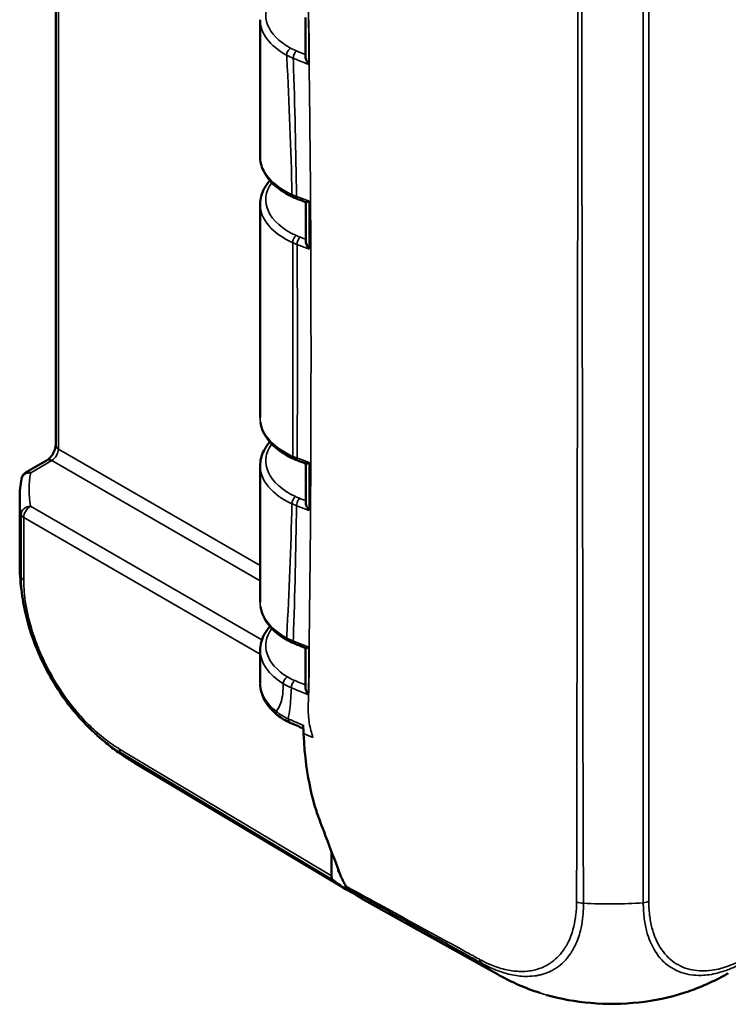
# Model space of a CAD drawing. Header units: millimetres. Extents: x 15 to 430, y 13 to 300.
# Tile 9 of 16: x 284 to 322, y 79 to 131. Entities that reach past the tile are written whole.
import ezdxf

# ---------------------------------------------------------------- set-up
doc = ezdxf.new("R2010")
doc.units = ezdxf.units.MM
doc.header["$LTSCALE"] = 1.5
doc.layers.add('Visible (ISO)', color=7, linetype='Continuous', lineweight=50)
doc.layers.add('Visible Narrow (ISO)', color=7, linetype='Continuous', lineweight=35)

msp = doc.modelspace()

# ---------------------------------------------------------------- linework, layer by layer
at = {"layer": 'Visible (ISO)'}
for p, q in [((285.794, 145.381), (285.794, 108.43)), ((296.656, 131.022), (296.656, 123.777)), ((299.241, 129.272), (299.241, 129.272)), ((313.541, 128.087), (313.541, 128.087)), ((298.478, 127.053), (298.478, 127.053)), ((298.561, 123.428), (298.561, 123.428)), ((296.656, 121.224), (296.656, 109.896)), ((284.219, 106.993), (285.337, 107.639)), ((296.656, 107.302), (296.656, 100.098)), ((313.511, 107.599), (313.511, 107.599)), ((283.879, 102.331), (283.879, 105.638)), ((298.559, 103.348), (298.559, 103.348)), ((298.472, 99.712), (298.472, 99.712)), ((296.656, 97.545), (296.656, 95.818)), ((313.493, 94.428), (313.493, 94.428)), ((313.492, 93.216), (313.492, 93.216)), ((301.247, 84.837), (289.986, 91.568)), ((313.485, 88.729), (313.485, 88.729)), ((300.449, 85.57), (300.449, 86.859)), ((300.803, 85.918), (300.803, 85.932)), ((313.477, 85.827), (313.477, 85.827)), ((309.274, 80.339), (302.162, 84.291)), ((319.172, 79.351), (319.172, 79.351))]:
    msp.add_line(p, q, dxfattribs=at)
msp.add_arc((284.469, 106.56), 0.5, 120, 168.9552, dxfattribs=at)
for centre, major_axis, ratio, start_param, end_param in [((301.156, 131), (4.5, -0.031), 0.572629, 3.144189, 3.145599), ((301.156, 131.245), (2.1, -0.016), 0.57229, 3.561785, 3.561979), ((301.156, 123.798), (-4.5, -0.032), 0.582033, 6.279046, 6.281372), ((314.308, 126.338), (1.467, 2.541), 0.57735, 3.546162, 3.54617), ((301.156, 121.447), (-2.1, 0.016), 0.57229, 0.096529, 0.156139), ((301.156, 107.567), (2.1, -0.016), 0.57229, 3.23788, 3.302115), ((284.469, 106.56), (-0.491, 0.096), 0.814583, 6.283023, 6.287532), ((301.156, 97.769), (-2.1, 0.016), 0.57229, 0.098255, 0.110174), ((297.913, 94.475), (-0.312, -0.391), 0.662845, 0.003162, 0.003218), ((297.683, 104.441), (-7.698, -12.873), 0.577524, 0.000137, 0.000154), ((300.803, 85.774), (-0.25, -0.433), 0.577306, 5.497825, 6.171952), ((308.813, 97.789), (-7.5, -12.99), 0.57735, 6.171943, 6.325689), ((308.813, 97.789), (-7.25, -12.557), 0.57735, 6.184363, 6.185877), ((309.59, 97.322), (-7.5, -12.99), 0.57735, 6.168948, 6.292639), ((302.343, 84.869), (-0.25, -0.433), 0.577306, 0.62396, 0.625004)]:
    msp.add_ellipse(centre, major_axis=major_axis, ratio=ratio, start_param=start_param, end_param=end_param, dxfattribs=at)
for points in [[(299.068, 129.06), (299.067, 129.755), (299.068, 130.45), (299.065, 131.143)], [(298.648, 121.502), (298.567, 121.532), (298.488, 121.565), (298.412, 121.6)], [(299.093, 121.337), (298.945, 121.392), (298.796, 121.447), (298.648, 121.502)], [(299.082, 119.271), (299.081, 119.961), (299.081, 120.651), (299.08, 121.342)], [(298.676, 107.61), (298.598, 107.639), (298.521, 107.67), (298.447, 107.703)], [(299.095, 107.456), (298.955, 107.507), (298.816, 107.558), (298.676, 107.61)], [(299.08, 105.39), (299.081, 106.08), (299.081, 106.771), (299.082, 107.461)], [(283.879, 105.638), (283.879, 105.977), (283.912, 106.317), (283.978, 106.654)], [(298.477, 97.9), (298.354, 97.949), (298.236, 98.004), (298.126, 98.065)], [(299.079, 97.661), (298.878, 97.741), (298.678, 97.821), (298.477, 97.9)], [(299.065, 95.582), (299.068, 96.277), (299.067, 96.971), (299.068, 97.666)], [(296.656, 95.812), (296.656, 95.814), (296.656, 95.816), (296.656, 95.818)], [(299.236, 95.794), (299.236, 95.794), (299.236, 95.794), (299.236, 95.794)], [(298.25, 93.699), (298.008, 93.805), (297.789, 93.934), (297.602, 94.083)], [(298.951, 93.392), (298.715, 93.494), (298.483, 93.596), (298.25, 93.699)]]:
    msp.add_open_spline(points, degree=3, dxfattribs=at)
for points, knots in [([(299.068, 129.06), (299.068, 129.059), (299.068, 129.059), (299.068, 129.019), (299.076, 128.972), (299.109, 128.871), (299.13, 128.825), (299.179, 128.736), (299.208, 128.691), (299.241, 128.649), (299.242, 128.648), (299.243, 128.647)], [-0.04982579, -0.04982579, -0.04982579, -0.04982579, -0.04958168, -0.04958168, -0.03091258, -0.03091258, -0.0157976, -0.0157976, 0, 0, 0.00035524, 0.00035524, 0.00035524, 0.00035524]), ([(298.412, 121.6), (298.046, 121.768), (297.722, 121.975), (297.184, 122.449), (296.967, 122.725), (296.716, 123.259), (296.655, 123.517), (296.656, 123.77)], [0, 0, 0, 0, 0.1381352, 0.1381352, 0.2816013, 0.2816013, 0.3979746, 0.3979746, 0.3979746, 0.3979746]), ([(296.658, 121.223), (296.657, 121.506), (296.731, 121.796), (296.954, 122.211), (297.056, 122.355), (297.177, 122.491)], [0, 0, 0, 0, 0.1322323, 0.1322323, 0.2070825, 0.2070825, 0.2070825, 0.2070825]), ([(299.265, 121.388), (299.264, 121.387), (299.263, 121.387), (299.229, 121.371), (299.199, 121.358), (299.149, 121.34), (299.127, 121.335), (299.104, 121.334), (299.098, 121.335), (299.093, 121.337)], [-0.04919288, -0.04919288, -0.04919288, -0.04919288, -0.04894332, -0.04894332, -0.03782106, -0.03782106, -0.02716932, -0.02716932, -0.02241613, -0.02241613, -0.02241613, -0.02241613]), ([(299.082, 119.271), (299.082, 119.266), (299.082, 119.261), (299.084, 119.217), (299.094, 119.17), (299.13, 119.07), (299.151, 119.025), (299.202, 118.936), (299.233, 118.892), (299.267, 118.851), (299.267, 118.85), (299.268, 118.849)], [-0.05141669, -0.05141669, -0.05141669, -0.05141669, -0.04920667, -0.04920667, -0.030888, -0.030888, -0.01578126, -0.01578126, 0, 0, 0.00035411, 0.00035411, 0.00035411, 0.00035411]), ([(298.447, 107.703), (298.067, 107.874), (297.73, 108.086), (297.178, 108.57), (296.958, 108.851), (296.75, 109.312), (296.7, 109.48), (296.676, 109.65)], [0, 0, 0, 0, 0.142522, 0.142522, 0.2875611, 0.2875611, 0.3658198, 0.3658198, 0.3658198, 0.3658198]), ([(285.34, 107.64), (285.36, 107.653), (285.384, 107.669), (285.437, 107.712), (285.468, 107.74), (285.531, 107.807), (285.565, 107.848), (285.629, 107.939), (285.659, 107.99), (285.71, 108.091), (285.732, 108.143), (285.766, 108.246), (285.779, 108.297), (285.791, 108.374), (285.793, 108.403), (285.794, 108.426)], [0.0006993, 0.0006993, 0.0006993, 0.0006993, 0.0132092, 0.0132092, 0.0275734, 0.0275734, 0.044058, 0.044058, 0.0613117, 0.0613117, 0.0783703, 0.0783703, 0.0963121, 0.0963121, 0.108883, 0.108883, 0.108883, 0.108883]), ([(296.656, 107.33), (296.655, 107.602), (296.724, 107.878), (296.935, 108.299), (297.043, 108.46), (297.173, 108.61)], [0, 0, 0, 0, 0.1269238, 0.1269238, 0.2094427, 0.2094427, 0.2094427, 0.2094427]), ([(299.268, 107.508), (299.267, 107.507), (299.267, 107.507), (299.233, 107.491), (299.202, 107.478), (299.151, 107.46), (299.13, 107.454), (299.106, 107.453), (299.1, 107.454), (299.095, 107.456)], [-0.04926229, -0.04926229, -0.04926229, -0.04926229, -0.04901222, -0.04901222, -0.03786773, -0.03786773, -0.02719955, -0.02719955, -0.02237255, -0.02237255, -0.02237255, -0.02237255]), ([(299.08, 105.39), (299.08, 105.385), (299.08, 105.381), (299.082, 105.337), (299.092, 105.29), (299.127, 105.19), (299.149, 105.145), (299.199, 105.056), (299.229, 105.012), (299.263, 104.971), (299.264, 104.97), (299.265, 104.969)], [-0.0512004, -0.0512004, -0.0512004, -0.0512004, -0.04919329, -0.04919329, -0.03086271, -0.03086271, -0.01576482, -0.01576482, 0, 0, 0.00035373, 0.00035373, 0.00035373, 0.00035373]), ([(284.169, 99.585), (284.071, 100.033), (283.997, 100.487), (283.923, 101.172), (283.905, 101.402), (283.888, 101.746), (283.884, 101.861), (283.881, 102.034), (283.88, 102.092), (283.879, 102.181), (283.879, 102.211), (283.879, 102.273), (283.879, 102.304), (283.879, 102.332)], [0, 0, 0, 0, 0.1378348, 0.1378348, 0.2075199, 0.2075199, 0.2423108, 0.2423108, 0.2597857, 0.2597857, 0.2689215, 0.2689215, 0.27865, 0.27865, 0.27865, 0.27865]), ([(287.814, 93.191), (287.526, 93.458), (287.245, 93.75), (286.43, 94.688), (285.926, 95.407), (285.084, 96.894), (284.734, 97.682), (284.353, 98.836), (284.25, 99.214), (284.169, 99.586)], [0, 0, 0, 0, 0.1275792, 0.1275792, 0.386183, 0.386183, 0.6403779, 0.6403779, 0.763708, 0.763708, 0.763708, 0.763708]), ([(298.126, 98.065), (297.783, 98.252), (297.487, 98.477), (297.016, 98.982), (296.838, 99.272), (296.712, 99.664), (296.691, 99.756), (296.677, 99.848)], [0, 0, 0, 0, 0.1385017, 0.1385017, 0.2814282, 0.2814282, 0.3238173, 0.3238173, 0.3238173, 0.3238173]), ([(296.658, 97.541), (296.657, 97.824), (296.73, 98.112), (296.951, 98.53), (297.054, 98.676), (297.176, 98.814)], [0, 0, 0, 0, 0.1321086, 0.1321086, 0.2080091, 0.2080091, 0.2080091, 0.2080091]), ([(299.243, 97.71), (299.242, 97.71), (299.241, 97.709), (299.208, 97.694), (299.179, 97.681), (299.13, 97.664), (299.109, 97.659), (299.088, 97.659), (299.083, 97.66), (299.079, 97.661)], [-0.04805031, -0.04805031, -0.04805031, -0.04805031, -0.04781009, -0.04781009, -0.03712774, -0.03712774, -0.026907, -0.026907, -0.0225694, -0.0225694, -0.0225694, -0.0225694]), ([(297.602, 94.083), (297.301, 94.323), (297.057, 94.603), (296.75, 95.174), (296.666, 95.468), (296.657, 95.759)], [0, 0, 0, 0, 0.1446546, 0.1446546, 0.2704348, 0.2704348, 0.2704348, 0.2704348]), ([(299.065, 95.582), (299.065, 95.544), (299.071, 95.498), (299.103, 95.398), (299.122, 95.352), (299.17, 95.262), (299.198, 95.218), (299.231, 95.175), (299.231, 95.174), (299.232, 95.173)], [-0.04907968, -0.04907968, -0.04907968, -0.04907968, -0.03076427, -0.03076427, -0.01571089, -0.01571089, 0, 0, 0.00035387, 0.00035387, 0.00035387, 0.00035387]), ([(289.985, 91.568), (289.954, 91.586), (289.92, 91.607), (289.847, 91.652), (289.807, 91.676), (289.714, 91.734), (289.66, 91.768), (289.522, 91.855), (289.44, 91.909), (289.283, 92.013), (289.209, 92.064), (289.02, 92.196), (288.901, 92.283), (288.681, 92.451), (288.58, 92.531), (288.372, 92.701), (288.265, 92.791), (288.067, 92.961), (287.976, 93.043), (287.885, 93.126)], [0, 0, 0, 0, 0.0128972, 0.0128972, 0.0267741, 0.0267741, 0.0457687, 0.0457687, 0.0762449, 0.0762449, 0.1052887, 0.1052887, 0.1493301, 0.1493301, 0.1883964, 0.1883964, 0.2300627, 0.2300627, 0.2670359, 0.2670359, 0.2670359, 0.2670359]), ([(298.946, 93.56), (298.948, 93.486), (298.95, 93.413), (298.956, 93.267), (298.959, 93.194), (298.962, 93.122)], [0.000001, 0.000001, 0.000001, 0.000001, 0.02790754, 0.02790754, 0.05581088, 0.05581088, 0.05581088, 0.05581088]), ([(298.962, 93.122), (299.081, 90.66), (299.57, 89.206), (299.835, 88.469), (299.956, 88.158), (300.48, 86.776), (300.724, 86.135), (300.97, 85.496)], [0.000001, 0.000001, 0.000001, 0.000001, 0.951942, 0.951942, 1.330705, 1.330705, 1.659496, 1.659496, 1.659496, 1.659496]), ([(300.883, 85.706), (300.857, 85.727), (300.837, 85.757), (300.81, 85.829), (300.803, 85.872), (300.803, 85.918)], [-0.03432564, -0.03432564, -0.03432564, -0.03432564, -0.01716282, -0.01716282, 0, 0, 0, 0]), ([(300.97, 85.496), (301.008, 85.42), (301.05, 85.335), (301.124, 85.182), (301.162, 85.105), (301.197, 85.029)], [0.000001, 0.000001, 0.000001, 0.000001, 0.03938833, 0.03938833, 0.07610861, 0.07610861, 0.07610861, 0.07610861]), ([(301.197, 85.029), (301.208, 85.005), (301.221, 84.983), (301.25, 84.943), (301.267, 84.925), (301.284, 84.91)], [-0.02426914, -0.02426914, -0.02426914, -0.02426914, -0.01213465, -0.01213465, 0, 0, 0, 0]), ([(311.517, 79.354), (311.131, 79.481), (310.749, 79.625), (310.188, 79.87), (310.002, 79.956), (309.732, 80.092), (309.643, 80.138), (309.509, 80.21), (309.462, 80.235), (309.392, 80.273), (309.367, 80.287), (309.318, 80.314), (309.294, 80.328), (309.273, 80.339)], [0, 0, 0, 0, 0.1224933, 0.1224933, 0.1843904, 0.1843904, 0.2149055, 0.2149055, 0.2305705, 0.2305705, 0.2390023, 0.2390023, 0.24818, 0.24818, 0.24818, 0.24818]), ([(321.536, 80.4), (321.516, 80.389), (321.493, 80.376), (321.445, 80.349), (321.418, 80.334), (321.349, 80.295), (321.305, 80.271), (321.172, 80.198), (321.081, 80.151), (320.718, 79.964), (320.436, 79.834), (319.83, 79.58), (319.503, 79.459), (319.172, 79.351)], [0, 0, 0, 0, 0.0082057, 0.0082057, 0.0172633, 0.0172633, 0.0320959, 0.0320959, 0.0631154, 0.0631154, 0.156224, 0.156224, 0.2609115, 0.2609115, 0.2609115, 0.2609115]), ([(319.172, 79.351), (318.431, 79.109), (317.611, 78.937), (315.94, 78.756), (315.066, 78.746), (313.421, 78.884), (312.627, 79.028), (311.898, 79.237)], [0, 0, 0, 0, 0.254573, 0.254573, 0.5098325, 0.5098325, 0.7533702, 0.7533702, 0.7533702, 0.7533702])]:
    msp.add_open_spline(points, degree=3, knots=knots, dxfattribs=at)
at = {"layer": 'Visible Narrow (ISO)'}
for p, q in [((285.937, 108.228), (285.937, 145.295)), ((317.014, 132.815), (317.014, 84.134)), ((317.312, 84.217), (317.312, 132.895)), ((298.48, 126.985), (298.48, 126.985)), ((298.386, 119.185), (298.386, 107.84)), ((299.268, 119.096), (299.268, 118.849)), ((296.656, 102.039), (285.937, 108.228)), ((284.466, 106.97), (285.583, 107.616)), ((285.583, 107.616), (296.656, 101.223)), ((299.268, 107.508), (299.268, 107.261)), ((296.75, 98.099), (284.452, 105.2)), ((298.308, 105.34), (298.308, 105.34)), ((283.958, 104.76), (283.958, 101.445)), ((284.099, 104.587), (296.656, 97.337)), ((284.099, 101.272), (284.099, 104.587)), ((298.557, 103.26), (298.557, 103.26)), ((298.507, 100.971), (298.507, 100.971)), ((298.485, 100.167), (298.485, 100.167)), ((296.672, 97.328), (296.674, 97.327)), ((297.166, 97.043), (297.166, 97.043)), ((300.449, 85.57), (289.191, 92.298)), ((289.265, 92.09), (300.526, 85.359)), ((300.809, 85.914), (300.803, 85.918)), ((300.883, 85.706), (300.891, 85.701))]:
    msp.add_line(p, q, dxfattribs=at)
for centre, major_axis, ratio, start_param, end_param in [((301.158, 131.246), (-4.2, 0.031), 0.57229, 5.897928, 7.100758), ((301.156, 131), (4.5, -0.031), 0.572629, 3.145599, 3.958884), ((298.27, 129.268), (0.144, 0.263), 0.560887, 0.763233, 2.342753), ((300.128, 130.383), (3.003, -0.015), 0.571495, 3.957745, 4.109728), ((300.129, 130.629), (-2.703, 0.02), 0.57229, 0.817667, 0.969643), ((298.589, 129.119), (0.112, 0.278), 0.463779, 0.702282, 2.278337), ((301.156, 123.798), (-4.5, -0.032), 0.582033, 6.281372, 7.176564), ((301.158, 121.448), (-4.2, 0.031), 0.57229, 5.382817, 5.382829), ((301.158, 121.448), (-4.2, 0.031), 0.57229, 5.896713, 7.195044), ((298.537, 121.872), (-0.125, -0.273), 0.509692, 5.447246, 6.281174), ((300.221, 123.11), (-3.001, -0.023), 0.581442, 0.893125, 0.991575), ((298.753, 121.783), (-0.105, -0.281), 0.444956, 5.411004, 6.280077), ((-5303.178, 117.538), (5602.445, -7.649), 0.816495, 0.002013, 0.002514), ((301.156, 121.202), (4.5, -0.031), 0.572629, 3.145897, 4.053171), ((298.57, 119.321), (0.124, 0.273), 0.502071, 0.723137, 2.302595), ((300.239, 120.775), (-2.701, 0.02), 0.57229, 0.911914, 1.005266), ((298.78, 119.235), (0.105, 0.281), 0.439427, 0.690725, 2.269574), ((300.238, 120.529), (3.001, -0.019), 0.572541, 4.052794, 4.146146), ((301.156, 109.917), (-4.5, -0.032), 0.582033, 6.279046, 7.186617), ((285.586, 108.022), (0.25, 0.433), 0.567406, 3.927029, 5.497749), ((286.294, 108.43), (-0.5, 0), 0.57735, 0, 0.776672), ((301.158, 107.568), (-4.2, 0.031), 0.57229, 5.897839, 7.184907), ((298.57, 107.977), (-0.123, -0.274), 0.503299, 5.443267, 6.281024), ((300.237, 109.223), (-3.001, -0.019), 0.582126, 0.90391, 0.997257), ((298.78, 107.891), (-0.104, -0.282), 0.441586, 5.410713, 6.280057), ((285.587, 107.206), (-0.25, 0.433), 0.57735, 5.506514, 6.283185), ((301.156, 107.322), (4.5, -0.031), 0.572629, 3.150857, 4.043033), ((-5288.545, 109.033), (5587.813, 6.977), 0.816497, 6.280765, 6.281267), ((284.469, 106.56), (-0.491, 0.096), 0.814583, 4.876115, 6.283023), ((284.469, 106.56), (-0.25, 0.433), 0.57735, 5.506514, 6.283185), ((298.876, 106.122), (14.5, 0.109), 0.57229, 3.026063, 3.23982), ((298.879, 105.712), (-15, -0.109), 0.57246, 6.279077, 6.381553), ((298.537, 105.456), (0.126, 0.272), 0.508618, 0.727074, 2.306543), ((300.223, 106.902), (-2.701, 0.02), 0.57229, 0.901778, 1.000304), ((298.753, 105.366), (0.106, 0.281), 0.442855, 0.69228, 2.272426), ((284.455, 104.79), (-0.492, -0.089), 0.8161, 4.572803, 6.138093), ((284.455, 104.79), (-0.25, -0.433), 0.587382, 3.927029, 5.497749), ((300.221, 106.656), (3.001, -0.023), 0.573222, 4.043401, 4.141926), ((284.455, 104.79), (-0.5, 0), 0.57735, 0.102515, 0.776672), ((298.879, 102.331), (-15, 0), 0.577349, 6.283185, 6.3857), ((284.455, 101.474), (-0.5, 0), 0.57735, 0.102732, 0.776387), ((301.156, 100.119), (-4.5, -0.032), 0.582033, 6.279046, 7.092148), ((301.158, 97.77), (-4.2, 0.031), 0.57229, 5.411254, 5.41126), ((301.158, 97.77), (-4.2, 0.031), 0.57229, 5.896695, 7.045294), ((298.27, 98.328), (-0.144, -0.263), 0.561275, 5.484196, 6.28273), ((300.127, 99.481), (-3.003, -0.015), 0.583169, 0.810275, 0.962375), ((298.589, 98.179), (-0.111, -0.279), 0.465627, 5.425373, 6.280434), ((301.156, 97.524), (4.5, -0.031), 0.572629, 3.147276, 3.90342), ((298.105, 95.887), (0.156, 0.256), 0.59319, 0.790726, 2.370245), ((300.068, 96.94), (3.002, -0.025), 0.57368, 3.904194, 4.093892), ((300.071, 97.187), (-2.703, 0.02), 0.57229, 0.76225, 0.95185), ((298.491, 95.693), (0.115, 0.277), 0.475703, 0.708402, 2.290815), ((297.913, 94.475), (-0.312, -0.391), 0.662845, 5.590993, 6.286347), ((298.451, 94.157), (-0.201, -0.458), 0.492365, 5.495321, 6.281759), ((289.548, 92.501), (-0.26, -0.427), 0.571142, 5.512415, 6.182104), ((297.683, 104.441), (-7.698, -12.873), 0.577524, 6.180728, 6.283322), ((313.79, 84.383), (0.613, -0.068), 0.429863, 4.210348, 4.838099), ((316.959, 84.421), (0.5, 0), 0.57735, 4.825811, 5.497787), ((315.349, 92.789), (-15, -0.081), 0.580976, 1.466828, 1.678933), ((308.641, 81.352), (-0.098, -0.479), 0.690184, 5.314617, 5.914626), ((316.608, 93.425), (-7.357, -13.074), 0.574681, 6.167103, 6.286131)]:
    msp.add_ellipse(centre, major_axis=major_axis, ratio=ratio, start_param=start_param, end_param=end_param, dxfattribs=at)
for points, knots in [([(299.465, 133.329), (299.395, 133.15), (299.336, 132.967), (299.293, 132.775), (299.263, 132.639), (299.242, 132.501), (299.229, 132.356), (299.228, 132.347), (299.227, 132.337), (299.227, 132.328), (299.197, 131.949), (299.224, 131.52), (299.242, 130.924), (299.262, 130.221), (299.253, 129.782), (299.255, 129.153), (299.256, 128.94), (299.258, 128.726), (299.261, 128.513), (299.263, 128.313), (299.266, 128.114), (299.269, 127.915), (299.277, 127.289), (299.285, 126.674), (299.292, 126.05), (299.302, 125.179), (299.311, 124.328), (299.319, 123.459), (299.335, 121.713), (299.345, 120.025), (299.351, 118.302), (299.354, 117.445), (299.357, 116.579), (299.358, 115.725), (299.36, 114.873), (299.36, 114), (299.36, 113.15), (299.36, 110.096), (299.35, 106.073), (299.314, 102.338), (299.29, 99.887), (299.269, 98.734), (299.26, 97.831), (299.257, 97.619), (299.256, 97.421), (299.255, 97.223), (299.253, 96.704), (299.259, 96.29), (299.25, 95.786), (299.244, 95.475), (299.232, 95.144), (299.225, 94.948), (299.214, 94.645), (299.207, 94.383), (299.22, 94.133), (299.222, 94.089), (299.225, 94.046), (299.229, 94.004), (299.238, 93.894), (299.252, 93.787), (299.271, 93.675), (299.314, 93.419), (299.382, 93.165), (299.466, 92.912)], [-1.303085, -1.303085, -1.303085, -1.303085, -1.282152, -1.282152, -1.282152, -1.267275, -1.267275, -1.267275, -1.266294, -1.266294, -1.266294, -1.227685, -1.227685, -1.227685, -1.182111, -1.182111, -1.182111, -1.166686, -1.166686, -1.166686, -1.152295, -1.152295, -1.152295, -1.107064, -1.107064, -1.107064, -1.043905, -1.043905, -1.043905, -0.916901, -0.916901, -0.916901, -0.853714, -0.853714, -0.853714, -0.790609, -0.790609, -0.790609, -0.563956, -0.563956, -0.563956, -0.415194, -0.415194, -0.415194, -0.380254, -0.380254, -0.380254, -0.288626, -0.288626, -0.288626, -0.232183, -0.232183, -0.232183, -0.144893, -0.144893, -0.144893, -0.129577, -0.129577, -0.129577, -0.090001, -0.090001, -0.090001, 0, 0, 0, 0]), ([(313.539, 132.867), (313.536, 132.415), (313.54, 131.969), (313.541, 131.523), (313.542, 130.246), (313.542, 128.966), (313.541, 127.686), (313.54, 126.406), (313.539, 125.13), (313.537, 123.851), (313.53, 118.739), (313.521, 113.63), (313.513, 108.519), (313.504, 103.408), (313.497, 98.297), (313.492, 93.184), (313.491, 91.905), (313.488, 90.631), (313.486, 89.351), (313.484, 88.073), (313.48, 86.794), (313.476, 85.522), (313.474, 85.079), (313.468, 84.636), (313.469, 84.185)], [-8.081065, -8.081065, -8.081065, -8.081065, -7.91695, -7.91695, -7.91695, -7.447252, -7.447252, -7.447252, -6.977347, -6.977347, -6.977347, -5.098475, -5.098475, -5.098475, -3.219617, -3.219617, -3.219617, -2.749696, -2.749696, -2.749696, -2.280055, -2.280055, -2.280055, -2.116319, -2.116319, -2.116319, -2.116319]), ([(313.839, 84.113), (313.835, 84.561), (313.836, 85.009), (313.828, 86.73), (313.823, 88.011), (313.815, 90.571), (313.813, 91.847), (313.804, 98.241), (313.796, 103.354), (313.776, 113.583), (313.764, 118.696), (313.754, 125.09), (313.753, 126.367), (313.752, 128.926), (313.753, 130.206), (313.755, 131.927), (313.752, 132.376), (313.755, 132.823)], [2.115902, 2.115902, 2.115902, 2.115902, 2.280055, 2.280055, 2.749696, 2.749696, 3.219617, 3.219617, 5.098475, 5.098475, 6.977347, 6.977347, 7.447252, 7.447252, 7.91695, 7.91695, 8.08106, 8.08106, 8.08106, 8.08106]), ([(298.064, 129.143), (298.067, 129.095), (298.069, 129.048), (298.072, 129.001), (298.206, 126.554), (298.294, 124.138), (298.35, 121.737)], [0.5650295, 0.5650295, 0.5650295, 0.5650295, 0.5818437, 0.5818437, 0.5818437, 1.4545694, 1.4545694, 1.4545694, 1.4545694]), ([(299.068, 129.174), (299.002, 129.2), (298.937, 129.226), (298.778, 129.29), (298.684, 129.327), (298.591, 129.365)], [0.06621611, 0.06621611, 0.06621611, 0.06621611, 0.09011867, 0.09011867, 0.12420021, 0.12420021, 0.12420021, 0.12420021]), ([(298.418, 128.977), (298.512, 128.94), (298.605, 128.902), (298.879, 128.792), (299.061, 128.719), (299.243, 128.647)], [-0.12420021, -0.12420021, -0.12420021, -0.12420021, -0.09011867, -0.09011867, -0.02429404, -0.02429404, -0.02429404, -0.02429404]), ([(298.59, 121.638), (298.556, 124.028), (298.504, 126.428), (298.421, 128.889), (298.42, 128.933), (298.418, 128.977)], [-1.4547519, -1.4547519, -1.4547519, -1.4547519, -0.5818437, -0.5818437, -0.5659652, -0.5659652, -0.5659652, -0.5659652]), ([(299.265, 121.388), (299.074, 121.458), (298.883, 121.528), (298.659, 121.612), (298.624, 121.625), (298.59, 121.638)], [-0.08004706, -0.08004706, -0.08004706, -0.08004706, -0.01240109, -0.01240109, 0, 0, 0, 0]), ([(299.082, 119.37), (299.007, 119.398), (298.932, 119.425), (298.832, 119.462), (298.807, 119.472), (298.782, 119.481)], [0.06342033, 0.06342033, 0.06342033, 0.06342033, 0.09010876, 0.09010876, 0.09894977, 0.09894977, 0.09894977, 0.09894977]), ([(298.386, 119.185), (298.399, 117.288), (298.406, 113.503), (298.399, 109.725), (298.386, 107.84)], [0.101765, 0.101765, 0.101765, 0.101765, 0.79648, 1.491183, 1.491183, 1.491183, 1.491183]), ([(298.618, 107.745), (298.635, 109.629), (298.648, 113.405), (298.635, 117.191), (298.619, 119.089)], [-1.491018, -1.491018, -1.491018, -1.491018, -0.79648, -0.10193, -0.10193, -0.10193, -0.10193]), ([(298.619, 119.089), (298.643, 119.08), (298.668, 119.071), (298.884, 118.99), (299.076, 118.919), (299.268, 118.849)], [-0.09894977, -0.09894977, -0.09894977, -0.09894977, -0.09010876, -0.09010876, -0.02216052, -0.02216052, -0.02216052, -0.02216052]), ([(299.268, 107.508), (299.076, 107.577), (298.884, 107.647), (298.668, 107.727), (298.643, 107.736), (298.618, 107.745)], [-0.07679893, -0.07679893, -0.07679893, -0.07679893, -0.00884473, -0.00884473, 0, 0, 0, 0]), ([(299.08, 105.49), (299.006, 105.518), (298.932, 105.545), (298.824, 105.586), (298.789, 105.599), (298.755, 105.612)], [0.06372586, 0.06372586, 0.06372586, 0.06372586, 0.09009827, 0.09009827, 0.10250482, 0.10250482, 0.10250482, 0.10250482]), ([(298.35, 105.321), (298.293, 102.972), (298.206, 100.637), (298.071, 98.335), (298.069, 98.291), (298.066, 98.246), (298.063, 98.202)], [0.2104778, 0.2104778, 0.2104778, 0.2104778, 1.0832155, 1.0832155, 1.0832155, 1.100015, 1.100015, 1.100015, 1.100015]), ([(298.418, 98.036), (298.419, 98.078), (298.421, 98.121), (298.504, 100.503), (298.556, 102.858), (298.59, 105.22)], [-1.0990768, -1.0990768, -1.0990768, -1.0990768, -1.0832155, -1.0832155, -0.210295, -0.210295, -0.210295, -0.210295]), ([(298.59, 105.22), (298.624, 105.207), (298.659, 105.194), (298.883, 105.11), (299.074, 105.039), (299.265, 104.969)], [-0.10250482, -0.10250482, -0.10250482, -0.10250482, -0.09009827, -0.09009827, -0.02244299, -0.02244299, -0.02244299, -0.02244299]), ([(283.958, 101.445), (283.958, 101.439), (283.958, 101.434), (283.957, 101.285), (283.963, 101.13), (283.985, 100.754), (284.009, 100.519), (284.076, 100.054), (284.118, 99.821), (284.169, 99.586)], [-1.1388937, -1.1388937, -1.1388937, -1.1388937, -1.1369722, -1.1369722, -1.0855105, -1.0855105, -1.0086346, -1.0086346, -0.9339478, -0.9339478, -0.9339478, -0.9339478]), ([(289.191, 92.298), (289.128, 92.337), (289.066, 92.374), (288.92, 92.464), (288.837, 92.518), (288.469, 92.777), (288.186, 93.005), (287.87, 93.288), (287.832, 93.323), (287.715, 93.432), (287.636, 93.507), (287.418, 93.724), (287.279, 93.869), (287.065, 94.106), (286.988, 94.194), (286.585, 94.668), (286.275, 95.087), (285.979, 95.542), (285.967, 95.56), (285.628, 96.088), (285.336, 96.62), (285.038, 97.271), (284.994, 97.372), (284.821, 97.779), (284.704, 98.087), (284.566, 98.503), (284.532, 98.612), (284.355, 99.205), (284.247, 99.69), (284.147, 100.386), (284.124, 100.609), (284.103, 100.972), (284.098, 101.116), (284.098, 101.261), (284.098, 101.267), (284.099, 101.272)], [0, 0, 0, 0, 0.026776, 0.026776, 0.062365, 0.062365, 0.18511, 0.18511, 0.202052, 0.202052, 0.237165, 0.237165, 0.300927, 0.300927, 0.337299, 0.337299, 0.493141, 0.493141, 0.499561, 0.499561, 0.68066, 0.68066, 0.713846, 0.713846, 0.813791, 0.813791, 0.849567, 0.849567, 1.008635, 1.008635, 1.08551, 1.08551, 1.136972, 1.136972, 1.139016, 1.139016, 1.139016, 1.139016]), ([(299.243, 97.71), (299.061, 97.781), (298.879, 97.853), (298.605, 97.961), (298.511, 97.998), (298.418, 98.036)], [-0.09994897, -0.09994897, -0.09994897, -0.09994897, -0.03412667, -0.03412667, 0, 0, 0, 0]), ([(297.507, 94.306), (297.007, 94.705), (296.71, 95.188), (296.663, 95.676), (296.659, 95.722), (296.656, 95.767), (296.656, 95.812)], [-6.123008, -6.123008, -6.123008, -6.123008, -5.5529445, -5.5529445, -5.5529445, -5.5000489, -5.5000489, -5.5000489, -5.5000489]), ([(297.888, 95.768), (297.873, 95.407), (297.859, 95.043), (297.696, 94.576), (297.606, 94.432), (297.507, 94.306)], [1.4106577, 1.4106577, 1.4106577, 1.4106577, 1.5465683, 1.5465683, 1.6235963, 1.6235963, 1.6235963, 1.6235963]), ([(299.065, 95.7), (299.003, 95.726), (298.941, 95.752), (298.75, 95.831), (298.622, 95.885), (298.493, 95.939)], [0.06724857, 0.06724857, 0.06724857, 0.06724857, 0.09016521, 0.09016521, 0.13774827, 0.13774827, 0.13774827, 0.13774827]), ([(298.149, 93.904), (298.179, 94.076), (298.208, 94.251), (298.231, 94.428), (298.28, 94.814), (298.3, 95.185), (298.316, 95.551)], [-1.6090946, -1.6090946, -1.6090946, -1.6090946, -1.5465683, -1.5465683, -1.5465683, -1.4098765, -1.4098765, -1.4098765, -1.4098765]), ([(298.316, 95.551), (298.445, 95.498), (298.573, 95.445), (298.878, 95.319), (299.055, 95.246), (299.232, 95.173)], [-0.1377483, -0.1377483, -0.1377483, -0.1377483, -0.0901652, -0.0901652, -0.0252641, -0.0252641, -0.0252641, -0.0252641]), ([(298.946, 93.56), (298.869, 93.592), (298.792, 93.625), (298.527, 93.74), (298.338, 93.822), (298.149, 93.904)], [-0.0991465, -0.0991465, -0.0991465, -0.0991465, -0.071243, -0.071243, 0, 0, 0, 0]), ([(287.814, 93.191), (287.853, 93.155), (287.891, 93.12), (288.219, 92.825), (288.506, 92.594), (288.896, 92.32), (288.986, 92.261), (289.139, 92.167), (289.202, 92.129), (289.263, 92.092)], [-0.2014763, -0.2014763, -0.2014763, -0.2014763, -0.1851097, -0.1851097, -0.0623653, -0.0623653, -0.0267759, -0.0267759, -0.0001572, -0.0001572, -0.0001572, -0.0001572]), ([(308.312, 81.137), (307.992, 81.312), (307.684, 81.479), (306.848, 81.937), (306.325, 82.222), (305.281, 82.793), (304.759, 83.079), (303.976, 83.508), (303.714, 83.651), (303.194, 83.937), (302.931, 84.08), (302.179, 84.493), (301.68, 84.762), (301.197, 85.029)], [-1.0076744, -1.0076744, -1.0076744, -1.0076744, -0.876003, -0.876003, -0.6564175, -0.6564175, -0.436768, -0.436768, -0.3269256, -0.3269256, -0.2171508, -0.2171508, -0.0091265, -0.0091265, -0.0091265, -0.0091265]), ([(301.284, 84.91), (301.782, 84.631), (302.271, 84.361), (303.029, 83.938), (303.291, 83.793), (303.816, 83.5), (304.078, 83.354), (304.865, 82.915), (305.389, 82.624), (306.438, 82.039), (306.962, 81.748), (307.801, 81.279), (308.113, 81.106), (308.429, 80.93)], [0.0099724, 0.0099724, 0.0099724, 0.0099724, 0.2171508, 0.2171508, 0.3269256, 0.3269256, 0.436768, 0.436768, 0.6564175, 0.6564175, 0.876003, 0.876003, 1.0076228, 1.0076228, 1.0076228, 1.0076228]), ([(313.469, 84.185), (313.469, 84.149), (313.469, 84.113), (313.469, 84.077), (313.469, 84.045), (313.469, 84.013), (313.468, 83.981), (313.466, 83.859), (313.458, 83.74), (313.447, 83.622), (313.438, 83.534), (313.427, 83.447), (313.415, 83.362), (313.382, 83.136), (313.336, 82.919), (313.278, 82.713), (313.202, 82.443), (313.104, 82.194), (312.985, 81.967), (312.974, 81.947), (312.964, 81.928), (312.953, 81.908), (312.926, 81.858), (312.897, 81.809), (312.867, 81.762), (312.836, 81.712), (312.804, 81.664), (312.771, 81.616), (312.574, 81.339), (312.339, 81.109), (312.072, 80.93), (312.037, 80.907), (312.002, 80.885), (311.966, 80.863), (311.897, 80.822), (311.825, 80.783), (311.752, 80.749), (311.668, 80.708), (311.581, 80.673), (311.491, 80.642), (311.425, 80.619), (311.358, 80.599), (311.289, 80.581), (311.239, 80.568), (311.187, 80.557), (311.135, 80.546), (311.081, 80.536), (311.026, 80.526), (310.97, 80.519), (310.82, 80.498), (310.665, 80.489), (310.506, 80.491), (310.387, 80.492), (310.266, 80.5), (310.143, 80.514), (310.018, 80.529), (309.89, 80.55), (309.76, 80.578), (309.492, 80.636), (309.217, 80.722), (308.938, 80.836), (308.859, 80.868), (308.78, 80.903), (308.701, 80.939), (308.612, 80.981), (308.523, 81.024), (308.435, 81.07), (308.422, 81.077), (308.409, 81.084), (308.396, 81.091), (308.368, 81.106), (308.34, 81.121), (308.312, 81.137)], [-2.116319, -2.116319, -2.116319, -2.116319, -2.103281, -2.103281, -2.103281, -2.091532, -2.091532, -2.091532, -2.047122, -2.047122, -2.047122, -2.013761, -2.013761, -2.013761, -1.925176, -1.925176, -1.925176, -1.808946, -1.808946, -1.808946, -1.798897, -1.798897, -1.798897, -1.772813, -1.772813, -1.772813, -1.745575, -1.745575, -1.745575, -1.584804, -1.584804, -1.584804, -1.56377, -1.56377, -1.56377, -1.523272, -1.523272, -1.523272, -1.476416, -1.476416, -1.476416, -1.44185, -1.44185, -1.44185, -1.416296, -1.416296, -1.416296, -1.389567, -1.389567, -1.389567, -1.317309, -1.317309, -1.317309, -1.263317, -1.263317, -1.263317, -1.20803, -1.20803, -1.20803, -1.093288, -1.093288, -1.093288, -1.06089, -1.06089, -1.06089, -1.024501, -1.024501, -1.024501, -1.019184, -1.019184, -1.019184, -1.007675, -1.007675, -1.007675, -1.007675]), ([(322.45, 81.202), (322.447, 81.201), (322.445, 81.199), (322.298, 81.117), (322.154, 81.039), (321.83, 80.889), (321.65, 80.815), (321.162, 80.647), (320.856, 80.576), (320.504, 80.536), (320.447, 80.531), (320.035, 80.504), (319.695, 80.539), (319.032, 80.734), (318.719, 80.903), (318.417, 81.164), (318.386, 81.193), (318.097, 81.469), (317.88, 81.78), (317.646, 82.287), (317.588, 82.441), (317.525, 82.642), (317.513, 82.681), (317.441, 82.936), (317.395, 83.165), (317.358, 83.44), (317.353, 83.477), (317.336, 83.629), (317.326, 83.745), (317.318, 83.902), (317.317, 83.94), (317.314, 84.057), (317.313, 84.137), (317.312, 84.217)], [0, 0, 0, 0, 0.001224, 0.001224, 0.062293, 0.062293, 0.139246, 0.139246, 0.273655, 0.273655, 0.299663, 0.299663, 0.464975, 0.464975, 0.648126, 0.648126, 0.669558, 0.669558, 0.850614, 0.850614, 0.924097, 0.924097, 0.941617, 0.941617, 1.036717, 1.036717, 1.05123, 1.05123, 1.096174, 1.096174, 1.11054, 1.11054, 1.140022, 1.140022, 1.140022, 1.140022]), ([(308.43, 80.93), (308.458, 80.914), (308.487, 80.897), (308.531, 80.873), (308.545, 80.866), (308.654, 80.808), (308.745, 80.763), (308.921, 80.679), (309.004, 80.642), (309.381, 80.485), (309.671, 80.392), (310.092, 80.297), (310.227, 80.274), (310.49, 80.241), (310.618, 80.231), (310.912, 80.225), (311.076, 80.234), (311.294, 80.262), (311.352, 80.271), (311.464, 80.293), (311.518, 80.305), (311.644, 80.336), (311.716, 80.357), (311.88, 80.413), (311.972, 80.45), (312.139, 80.528), (312.214, 80.568), (312.325, 80.634), (312.363, 80.657), (312.68, 80.869), (312.924, 81.113), (313.162, 81.456), (313.196, 81.507), (313.259, 81.61), (313.289, 81.662), (313.328, 81.735), (313.339, 81.756), (313.474, 82.016), (313.575, 82.279), (313.711, 82.78), (313.755, 83.008), (313.799, 83.336), (313.809, 83.428), (313.829, 83.644), (313.836, 83.773), (313.835, 83.94), (313.835, 83.974), (313.835, 84.044), (313.836, 84.079), (313.839, 84.113)], [1.007817, 1.007817, 1.007817, 1.007817, 1.019184, 1.019184, 1.024501, 1.024501, 1.06089, 1.06089, 1.093288, 1.093288, 1.20803, 1.20803, 1.263318, 1.263318, 1.317309, 1.317309, 1.389567, 1.389567, 1.416296, 1.416296, 1.44185, 1.44185, 1.476416, 1.476416, 1.523272, 1.523272, 1.56377, 1.56377, 1.584804, 1.584804, 1.745576, 1.745576, 1.772813, 1.772813, 1.798897, 1.798897, 1.808946, 1.808946, 1.925176, 1.925176, 2.013761, 2.013761, 2.047122, 2.047122, 2.091532, 2.091532, 2.103281, 2.103281, 2.116303, 2.116303, 2.116303, 2.116303]), ([(317.016, 84.134), (317.019, 84.055), (317.019, 83.972), (317.023, 83.848), (317.024, 83.807), (317.033, 83.642), (317.043, 83.521), (317.06, 83.363), (317.065, 83.325), (317.103, 83.037), (317.151, 82.799), (317.225, 82.533), (317.237, 82.492), (317.302, 82.282), (317.363, 82.121), (317.605, 81.593), (317.829, 81.268), (318.13, 80.98), (318.163, 80.95), (318.478, 80.677), (318.804, 80.5), (319.497, 80.299), (319.852, 80.263), (320.283, 80.291), (320.342, 80.297), (320.709, 80.338), (321.028, 80.413), (321.538, 80.588), (321.726, 80.666), (322.062, 80.822), (322.223, 80.909), (322.364, 80.988), (322.367, 80.989), (322.37, 80.991)], [-1.140369, -1.140369, -1.140369, -1.140369, -1.11054, -1.11054, -1.096174, -1.096174, -1.05123, -1.05123, -1.036717, -1.036717, -0.941617, -0.941617, -0.924097, -0.924097, -0.850614, -0.850614, -0.669558, -0.669558, -0.648126, -0.648126, -0.464975, -0.464975, -0.299663, -0.299663, -0.273655, -0.273655, -0.139246, -0.139246, -0.062292, -0.062292, -0.001224, -0.001224, 0, 0, 0, 0]), ([(319.172, 79.351), (318.821, 79.236), (318.457, 79.138), (318.074, 79.055), (318.067, 79.054), (317.5, 78.933), (316.911, 78.849), (315.645, 78.758), (314.973, 78.76), (314.223, 78.818), (314.142, 78.825), (313.401, 78.896), (312.758, 79.009), (311.96, 79.217), (311.768, 79.273), (311.561, 79.339), (311.542, 79.346), (311.521, 79.353), (311.519, 79.353), (311.517, 79.354)], [-0.9477081, -0.9477081, -0.9477081, -0.9477081, -0.8321966, -0.8321966, -0.8299418, -0.8299418, -0.6585122, -0.6585122, -0.4661072, -0.4661072, -0.4427313, -0.4427313, -0.2519652, -0.2519652, -0.189978, -0.189978, -0.1836155, -0.1836155, -0.1829625, -0.1829625, -0.1829625, -0.1829625])]:
    msp.add_open_spline(points, degree=3, knots=knots, dxfattribs=at)
for points in [[(299.232, 131.185), (299.233, 131.104), (299.234, 131.022), (299.234, 130.94)], [(299.242, 128.895), (299.239, 129.577), (299.238, 130.259), (299.234, 130.94)], [(299.242, 128.895), (299.242, 128.812), (299.242, 128.729), (299.243, 128.647)], [(299.234, 95.419), (299.239, 96.102), (299.239, 96.781), (299.242, 97.463)], [(299.243, 97.71), (299.242, 97.628), (299.242, 97.545), (299.242, 97.463)], [(299.234, 95.419), (299.233, 95.337), (299.233, 95.255), (299.232, 95.173)], [(298.149, 93.904), (297.904, 94.018), (297.687, 94.154), (297.507, 94.306)], [(299.466, 92.912), (299.299, 92.98), (299.131, 93.05), (298.962, 93.122)]]:
    msp.add_open_spline(points, degree=3, dxfattribs=at)

doc.saveas('drawing.dxf')
